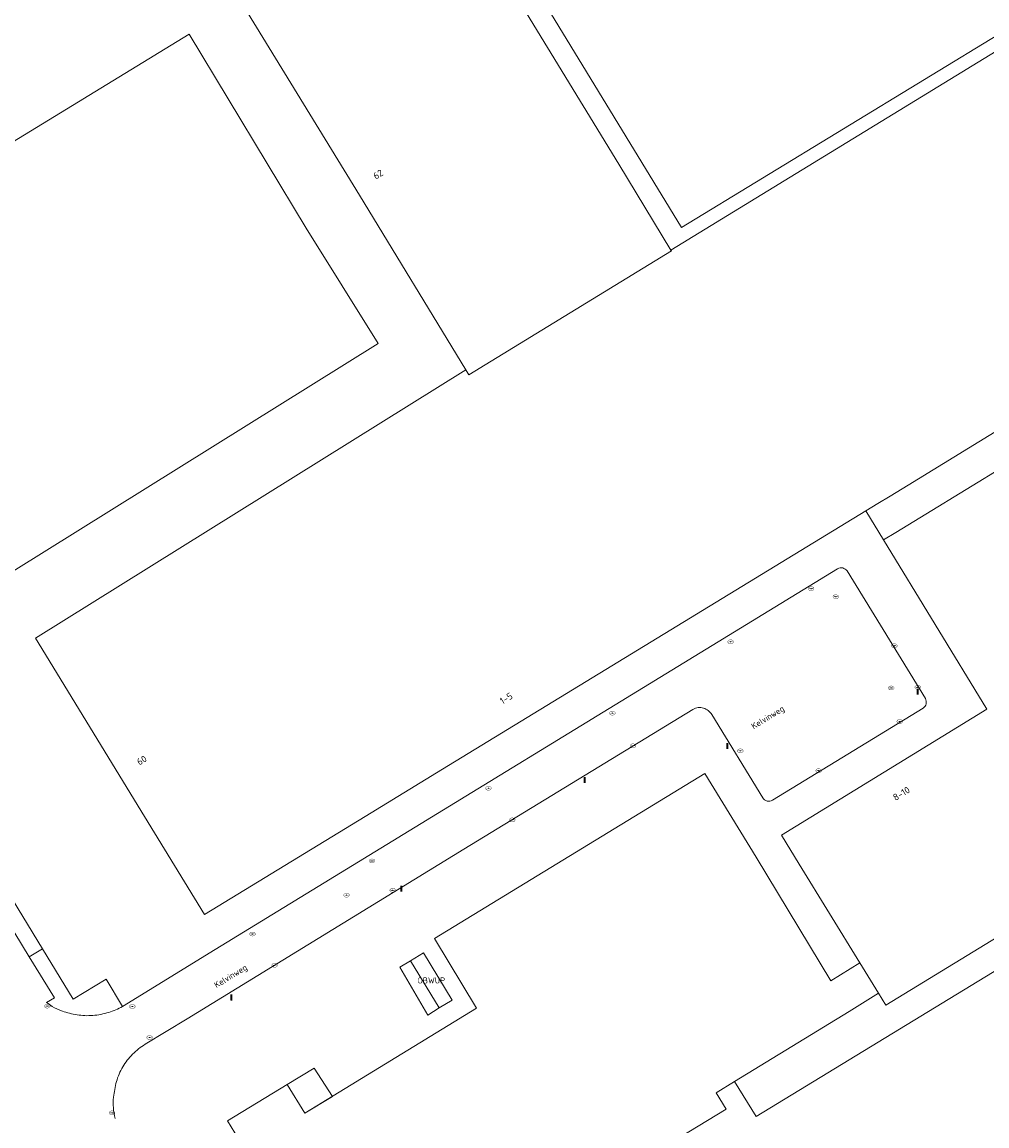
# Model space of a CAD drawing. Header units: metres. Extents: x 207155 to 208055, y 377332 to 379032.
# Tile 12 of 59: x 207412 to 207554, y 377704 to 377867. Entities that reach past the tile are written whole.
import ezdxf
from ezdxf.enums import TextEntityAlignment as Align

# ---------------------------------------------------------------- set-up
doc = ezdxf.new("R2010")
doc.units = ezdxf.units.M
for name, color, linetype, lineweight in [('GB', 1, 'Continuous', 25), ('GB07', 1, 'Continuous', 25), ('GB11', 1, 'Continuous', 25), ('GIMGMV', 7, 'Continuous', 25), ('GMV', 7, 'Continuous', 25), ('GP1', 7, 'Continuous', 25), ('GPNDTV', 150, 'Continuous', 25)]:
    doc.layers.add(name, color=color, linetype=linetype, lineweight=lineweight)
for name, color, linetype in [('NAR', 7, 'Continuous'), ('OBWUP', 7, 'Continuous'), ('ORL', 7, 'Continuous'), ('PPAL', 232, 'Continuous'), ('PPUT', 232, 'Continuous')]:
    doc.layers.add(name, color=color, linetype=linetype)
doc.styles.add('ISO', font='isocpeur.ttf', dxfattribs={"height": 1})

# ---------------------------------------------------------------- blocks, each defined once
blk = doc.blocks.new('put')
at = {"linetype": 'ByBlock', "lineweight": -2}
h = blk.add_hatch(color=0, dxfattribs=at)
h.dxf.hatch_style = 1
edge = h.paths.add_edge_path()
edge.add_spline(control_points=[(0.44, 0), (0.44, 0.04), (0.43, 0.09), (0.36, 0.2), (0.28, 0.26), (0.09, 0.32), (-0.02, 0.33), (-0.22, 0.29), (-0.31, 0.24), (-0.42, 0.12), (-0.44, 0.06), (-0.44, -0.06), (-0.42, -0.12), (-0.33, -0.22), (-0.28, -0.26), (-0.1, -0.33), (0.04, -0.33), (0.27, -0.27), (0.37, -0.2), (0.43, -0.08), (0.44, -0.04), (0.44, 0)], knot_values=[0, 0, 0, 0, 0.380029, 0.380029, 1.118666, 1.118666, 1.857303, 1.857303, 2.59594, 2.59594, 3.13294, 3.13294, 3.66994, 3.66994, 4.20694, 4.20694, 5.079565, 5.079565, 5.952189, 5.952189, 6.283185, 6.283185, 6.283185, 6.283185], degree=3, periodic=0)
edge = h.paths.add_edge_path(flags=16)
edge.add_ellipse((0, 0), major_axis=(0.392, 0), ratio=0.689655, start_angle=0, end_angle=360)
h = blk.add_hatch(color=0, dxfattribs=at)
h.dxf.hatch_style = 1
h.paths.add_polyline_path([(-0.1, 0, -0.096396), (-0.09, 0.04), (-0.25, 0.04, 1), (-0.25, -0.04), (-0.09, -0.04, -0.096396)])
at = {"linetype": 'ByBlock', "lineweight": -2, "true_color": 0x681648}
h = blk.add_hatch(color=219, dxfattribs=at)
h.dxf.hatch_style = 1
h.paths.add_polyline_path([(0.1, 0, 1), (-0.1, 0, 1)])
at = {"linetype": 'ByBlock', "lineweight": -2}
h = blk.add_hatch(color=0, dxfattribs=at)
h.dxf.hatch_style = 1
h.paths.add_polyline_path([(0.25, 0.04), (0.09, 0.04, -0.096396), (0.1, 0, -0.096396), (0.09, -0.04), (0.25, -0.04, 1)])
at = {"color": 0, "linetype": 'ByBlock', "lineweight": -2}
blk.add_attdef('PUT', (0.5, 0.35), '', height=0.5, dxfattribs=at)
blk = doc.blocks.new('paal')
at = {"linetype": 'ByBlock', "lineweight": -2}
h = blk.add_hatch(color=0, dxfattribs=at)
h.dxf.hatch_style = 1
h.paths.add_polyline_path([(0.15, 0.8), (-0.15, 0.8), (-0.15, -0.1), (0, -0.1, -0.414214), (-0.1, 0, -1), (0.1, 0, -0.414214), (0, -0.1), (0.15, -0.1)])
at = {"linetype": 'ByBlock', "lineweight": -2, "true_color": 0x681648}
h = blk.add_hatch(color=219, dxfattribs=at)
h.dxf.hatch_style = 1
h.paths.add_polyline_path([(-0.1, 0, 1), (0.1, 0, 1)])
at = {"color": 0, "linetype": 'ByBlock', "lineweight": -2}
blk.add_attdef('PAAL', (0.5, 0.35), '', height=0.5, dxfattribs=at)

msp = doc.modelspace()

# ---------------------------------------------------------------- linework, layer by layer
at = {"layer": 'GB', "linetype": 'Continuous', "lineweight": 13}
for points in [[(207474.308, 377888.055), (207500, 377845.983)], [(207483.062, 377879.615), (207509.243, 377836.656)], [(207461.827, 377841.403), (207444.437, 377869.814)], [(207364.269, 377820.813), (207436.773, 377865.134)], [(207436.773, 377865.134), (207454.019, 377836.545)], [(207509.243, 377836.656), (207556.933, 377865.72)], [(207557.932, 377864.081), (207507.688, 377833.325)], [(207500, 377845.983), (207507.688, 377833.325)], [(207477.488, 377815.702), (207461.827, 377841.403)], [(207454.019, 377836.545), (207464.594, 377819.569)], [(207464.594, 377819.569), (207400.904, 377779.894)], [(207573.804, 377817.873), (207542.575, 377798.758)], [(207414.144, 377776.243), (207477.488, 377815.702)], [(207545.19, 377794.486), (207568.937, 377809.009)], [(207542.575, 377798.758), (207539.936, 377797.143)], [(207539.936, 377797.143), (207538.151, 377796.054)], [(207536.355, 377794.959), (207474.038, 377756.961)], [(207538.151, 377796.054), (207536.355, 377794.959)], [(207538.972, 377790.684), (207540.759, 377791.777)], [(207538.972, 377790.684), (207554.176, 377765.765)], [(207430.202, 377750), (207414.144, 377776.243)], [(207554.176, 377765.765), (207523.954, 377747.228)], [(207474.038, 377756.961), (207462.667, 377750)], [(207472.885, 377732.013), (207512.661, 377756.328)], [(207512.661, 377756.328), (207520.219, 377743.988)], [(207439.024, 377735.561), (207430.202, 377750)], [(207462.667, 377750), (207439.024, 377735.561)], [(207523.954, 377747.228), (207526.568, 377742.966)], [(207539.313, 377722.202), (207579.64, 377746.853)], [(207520.219, 377743.988), (207531.188, 377725.789)], [(207526.568, 377742.966), (207535.493, 377728.426)], [(207520.231, 377705.818), (207565.528, 377733.442)], [(207479.063, 377721.756), (207472.885, 377732.013)], [(207535.493, 377728.426), (207538.21, 377724)], [(207538.21, 377724), (207539.313, 377722.202)], [(207453.793, 377706.31), (207479.063, 377721.756)], [(207533.899, 377721.292), (207517.058, 377710.983)], [(207442.436, 377705.188), (207451.204, 377710.547)], [(207451.204, 377710.547), (207453.793, 377706.31)], [(207514.329, 377709.312), (207517.058, 377710.983)], [(207517.058, 377710.983), (207520.231, 377705.818)], [(207458.063, 377679.585), (207442.436, 377705.188)]]:
    msp.add_lwpolyline(points, dxfattribs=at)
at = {"layer": 'GB07', "linetype": 'Continuous', "lineweight": 13}
for points in [[(207477.92, 377814.994), (207507.742, 377833.236)], [(207507.742, 377833.236), (207507.688, 377833.325)], [(207477.488, 377815.702), (207477.92, 377814.994)], [(207505.079, 377700.37), (207515.79, 377706.935)]]:
    msp.add_lwpolyline(points, dxfattribs=at)
at = {"layer": 'GB11', "linetype": 'Continuous', "lineweight": 13}
for points in [[(207531.188, 377725.789), (207535.493, 377728.426)], [(207533.899, 377721.292), (207538.21, 377724)], [(207515.79, 377706.935), (207514.329, 377709.312)]]:
    msp.add_lwpolyline(points, dxfattribs=at)
at = {"layer": 'GIMGMV', "linetype": 'Continuous', "lineweight": 13}
for points in [[(207471.249, 377729.911), (207469.361, 377728.763)], [(207475.477, 377722.954), (207471.249, 377729.911)], [(207469.361, 377728.763), (207473.589, 377721.806)], [(207473.589, 377721.806), (207475.477, 377722.954)]]:
    msp.add_lwpolyline(points, dxfattribs=at)
at = {"layer": 'GMV', "linetype": 'Continuous', "lineweight": 13}
for points in [[(207538.972, 377790.684), (207536.355, 377794.959)], [(207440.596, 377730.399), (207532.189, 377786.432)], [(207533.604, 377786.122), (207545.131, 377767.346)], [(207510.916, 377765.75), (207477.186, 377745.156)], [(207544.791, 377765.934), (207522.607, 377752.372)], [(207394.744, 377764.071), (207415.209, 377730.524)], [(207521.191, 377752.746), (207513.685, 377764.978)], [(207477.186, 377745.156), (207436.481, 377720.227)], [(207411.136, 377732.822), (207413.246, 377729.356)], [(207415.209, 377730.524), (207413.246, 377729.356)], [(207415.209, 377730.524), (207419.73, 377723.117)], [(207426.97, 377722.032), (207440.596, 377730.399)], [(207413.246, 377729.356), (207416.939, 377723.287)], [(207419.73, 377723.117), (207424.568, 377726.067)], [(207424.568, 377726.067), (207426.97, 377722.032)], [(207416.939, 377723.287), (207415.804, 377722.596)], [(207418.011, 377721.383), (207418.122, 377721.344)], [(207436.481, 377720.227), (207430.319, 377716.461)]]:
    msp.add_lwpolyline(points, dxfattribs=at)
for points in [[(207532.189, 377786.432, -0.3971549), (207533.604, 377786.122)], [(207545.131, 377767.346, -0.3894481), (207544.791, 377765.934)], [(207513.685, 377764.978, 0.4217532), (207510.916, 377765.75)], [(207522.607, 377752.372, -0.4236461), (207521.191, 377752.746)], [(207415.804, 377722.596, 0.022784), (207416.643, 377722.033)], [(207416.643, 377722.033, 0.0543314), (207418.011, 377721.383)], [(207426.97, 377722.032, -0.0540377), (207424.948, 377721.155)], [(207418.122, 377721.344, 0.0416391), (207420.28, 377720.802)], [(207420.28, 377720.802, 0.060641), (207422.621, 377720.704)], [(207422.621, 377720.704, 0.0562644), (207424.948, 377721.155)], [(207428.455, 377715.002, 0.0605196), (207427.002, 377713.134)], [(207430.319, 377716.461, 0.0616918), (207428.455, 377715.002)], [(207427.002, 377713.134, 0.0690511), (207426.085, 377710.972)], [(207426.085, 377710.972, 0.039011), (207425.649, 377708.665)], [(207425.649, 377708.665, 0.050286), (207425.628, 377707.094)], [(207425.628, 377707.094, 0.0373599), (207425.878, 377705.543)]]:
    msp.add_lwpolyline(points, format="xyb", dxfattribs=at)
at = {"layer": 'GP1', "linetype": 'Continuous', "lineweight": 13}
for points in [[(207473.589, 377721.806), (207471.887, 377720.771), (207467.761, 377727.79), (207469.361, 377728.763)], [(207451.204, 377710.547), (207455.193, 377712.953)], [(207455.193, 377712.953), (207457.87, 377708.802)], [(207457.87, 377708.802), (207453.793, 377706.31)]]:
    msp.add_lwpolyline(points, dxfattribs=at)
at = {"layer": 'GPNDTV', "linetype": 'Continuous', "lineweight": 13}
msp.add_lwpolyline([(207540.759, 377791.777), (207545.19, 377794.486)], dxfattribs=at)

# ---------------------------------------------------------------- block references
at = {"layer": 'PPAL', "linetype": 'Continuous', "lineweight": 13}
for p in [(207544, 377768), (207516, 377760), (207495, 377755), (207468, 377739), (207443, 377723)]:
    msp.add_blockref('paal', p, dxfattribs=at)
at = {"layer": 'PPUT', "linetype": 'Continuous', "lineweight": 13}
for p in [(207528.317, 377783.505), (207531.94, 377782.32), (207516.465, 377775.695), (207540.561, 377775.109), (207540.1, 377768.9), (207544, 377769), (207499.062, 377765.197), (207541.345, 377763.964), (207502.088, 377760.384), (207517.891, 377759.645), (207529.413, 377756.73), (207480.83, 377754.145), (207484.328, 377749.486), (207463.688, 377743.441), (207466.733, 377739.12), (207459.94, 377738.41), (207446.105, 377732.687), (207449.37, 377728.1), (207415.896, 377722.083), (207428.418, 377722.025), (207430.964, 377717.459), (207425.435, 377706.366)]:
    msp.add_blockref('put', p, dxfattribs=at)

# ---------------------------------------------------------------- texts
at = {"layer": 'NAR', "linetype": 'Continuous', "lineweight": 13, "style": 'ISO'}
for s, rotation, p in [('62', 31.4, (207464.593, 377844.488)), ('1-5', 31.4, (207483.431, 377767.373)), ('60', 31.4, (207429.801, 377758.265)), ('8-10', 31.5, (207541.592, 377753.354))]:
    msp.add_text(s, height=1, rotation=rotation, dxfattribs=at).set_placement(p, align=Align.MIDDLE_CENTER)
at = {"layer": 'OBWUP', "linetype": 'Continuous', "lineweight": 13, "style": 'ISO'}
msp.add_text('OBWUP', height=0.9, dxfattribs=at).set_placement((207472.419, 377725.859), align=Align.MIDDLE_CENTER)
at = {"layer": 'ORL', "linetype": 'Continuous', "lineweight": 13, "style": 'ISO'}
for p in [(207521.927, 377764.589), (207442.875, 377726.503)]:
    msp.add_text('Kelvinweg', height=0.9, rotation=31.5, dxfattribs=at).set_placement(p, align=Align.MIDDLE_CENTER)

doc.saveas('drawing.dxf')
